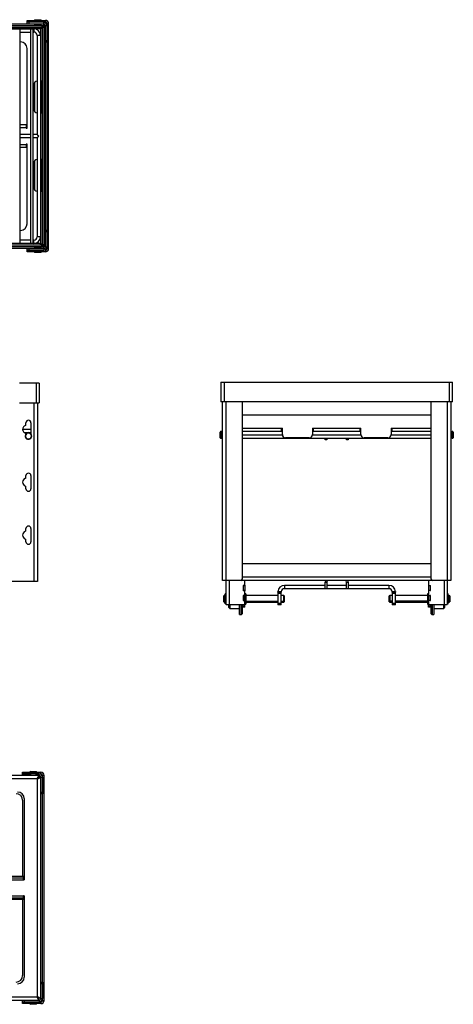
# Model space of a CAD drawing. Header units: millimetres. Extents: x -1195 to 1220, y -815 to 1076.
# Tile 4 of 4: x 388 to 1220, y -815 to 1076. Entities that reach past the tile are written whole.
import ezdxf

# ---------------------------------------------------------------- set-up
doc = ezdxf.new("R2010")
doc.units = ezdxf.units.MM

msp = doc.modelspace()

# ---------------------------------------------------------------- linework, layer by layer
at = {"color": 7, "linetype": 'Continuous', "lineweight": 25}
for p, q in [((-398, 1068.3), (433.9, 1068.3)), ((-394.2, 1065.1), (430.1, 1065.1)), ((-394.2, 1062), (430.1, 1062)), ((-380.4, 1065.2), (416.3, 1065.2)), ((402, 1071.7), (402, 1074.7)), ((402, 1074.7), (437.2, 1074.7)), ((402, 1071.7), (437.2, 1071.7)), ((433.9, 1071.3), (402, 1071.3)), ((402, 1068.3), (402, 1071.3)), ((405.2, 1074.7), (405.2, 1071.7)), ((405.2, 1071.3), (405.2, 1068.3)), ((417, 1076.1), (416.3, 1075.3)), ((417.1, 1076.1), (416.3, 1075.3)), ((416.3, 1075.3), (416.3, 1074.7)), ((429, 1075.3), (416.3, 1075.3)), ((416.3, 1075.3), (416.3, 1074.7)), ((417, 1066.5), (416.3, 1065.8)), ((417.1, 1066.5), (416.3, 1065.8)), ((416.3, 1065.8), (416.3, 1065.1)), ((429, 1065.8), (416.3, 1065.8)), ((416.3, 1065.8), (416.3, 1065.1)), ((417, 1076.1), (428.2, 1076.1)), ((417, 1066.5), (428.2, 1066.5)), ((418.7, 1071.7), (418.7, 1071.3)), ((418.7, 1071.7), (418.7, 1071.3)), ((418.7, 1068.3), (418.7, 1066.5)), ((418.7, 1068.3), (418.7, 1066.5)), ((426.6, 1071.3), (426.6, 1071.7)), ((426.6, 1066.5), (426.6, 1068.3)), ((429, 1075.3), (428.2, 1076.1)), ((429, 1065.8), (428.2, 1066.5)), ((429, 1074.7), (429, 1075.3)), ((429, 1065.1), (429, 1065.8)), ((429, 1065.2), (433.3, 1065.2)), ((429, 1059.5), (429, 1060.9)), ((430.1, 1065.1), (430.1, 1062)), ((430.8, 1061.3), (430.8, 643.4)), ((433.9, 1061.3), (430.8, 1061.3)), ((433.3, 1068.3), (433.3, 1065.2)), ((433.9, 1068.3), (433.9, 1071.3)), ((433.9, 1061.3), (433.9, 643.4)), ((434, 1064.5), (434, 640.2)), ((437, 1064.5), (434, 1064.5)), ((437, 1065.1), (440.1, 1065.1)), ((437, 1065.1), (437, 639.6)), ((437.2, 1071.7), (437.2, 1074.7)), ((440.1, 1065.1), (440.1, 1033.2)), ((440.4, 1068.5), (443.4, 1068.5)), ((440.4, 636.2), (440.4, 1068.5)), ((443.4, 636.2), (443.4, 1068.5)), ((-391, 1058.9), (426.9, 1058.9)), ((-378.9, 1058.7), (414.8, 1058.7)), ((388.6, 646), (388.6, 1058.7)), ((388.6, 1052.4), (409.3, 1052.4)), ((409.3, 646), (409.3, 1058.7)), ((414, 646), (414, 1058.7)), ((414, 1052.4), (414.8, 1052.4)), ((414.8, 1058.7), (414.8, 1052.4)), ((427.5, 1046), (421.2, 1046)), ((421.2, 1046), (421.2, 855.5)), ((427.5, 1046), (427.5, 658.7)), ((427.7, 1058.2), (427.7, 958.2)), ((389.4, 1033.3), (388.6, 1033.3)), ((437, 1036.4), (440.1, 1036.4)), ((440.1, 1033.2), (437, 1033.2)), ((402.1, 867.6), (402.1, 1020.6)), ((414.8, 951.8), (414.8, 903.7)), ((416.3, 955.9), (416.3, 899.7)), ((416.3, 955.9), (416.3, 899.7)), ((430.8, 958.2), (427.5, 958.2)), ((429, 897.4), (429, 958.2)), ((427.5, 897.4), (430.8, 897.4)), ((427.7, 897.4), (427.7, 807.4)), ((402.1, 874.3), (388.6, 874.3)), ((400.6, 874.3), (400.6, 867.6)), ((402.1, 868.1), (388.6, 868.1)), ((409.3, 855.5), (388.6, 855.5)), ((400.6, 867.6), (402.1, 867.6)), ((421.2, 855.5), (414, 855.5)), ((409.3, 849.2), (388.6, 849.2)), ((388.6, 836.6), (402.1, 836.6)), ((402.1, 837.1), (400.6, 837.1)), ((400.6, 837.1), (400.6, 830.4)), ((402.1, 684.1), (402.1, 837.1)), ((421.2, 849.2), (414, 849.2)), ((421.2, 849.2), (421.2, 658.7)), ((402.1, 830.4), (388.6, 830.4)), ((414.8, 801), (414.8, 752.9)), ((416.3, 805.1), (416.3, 748.9)), ((416.3, 805.1), (416.3, 748.9)), ((430.8, 807.4), (427.5, 807.4)), ((429, 746.6), (429, 807.4)), ((427.5, 746.6), (430.8, 746.6)), ((427.7, 746.6), (427.7, 646.6)), ((388.6, 671.4), (389.4, 671.4)), ((437, 671.5), (440.1, 671.5)), ((440.1, 668.3), (437, 668.3)), ((440.1, 671.5), (440.1, 639.6)), ((426.9, 645.9), (-391, 645.9)), ((414.8, 646), (-378.9, 646)), ((409.3, 652.3), (388.6, 652.3)), ((414.8, 652.3), (414, 652.3)), ((414.8, 646), (414.8, 652.3)), ((427.5, 658.7), (421.2, 658.7)), ((429, 643.8), (429, 645.2)), ((433.9, 643.4), (430.8, 643.4)), ((433.9, 636.5), (-398, 636.5)), ((430.1, 642.7), (-394.2, 642.7)), ((430.1, 639.6), (-394.2, 639.6)), ((416.3, 639.5), (-380.4, 639.5)), ((402, 633.4), (402, 636.5)), ((402, 633.4), (433.9, 633.4)), ((402, 630), (402, 633)), ((437.2, 633), (402, 633)), ((437.2, 630), (402, 630)), ((405.2, 636.5), (405.2, 633.4)), ((405.2, 633), (405.2, 630)), ((416.3, 639.6), (416.3, 638.9)), ((416.3, 639.6), (416.3, 638.9)), ((416.3, 638.9), (417, 638.2)), ((416.3, 638.9), (429, 638.9)), ((417.1, 638.2), (416.3, 638.9)), ((416.3, 630), (416.3, 629.4)), ((416.3, 630), (416.3, 629.4)), ((416.3, 629.4), (417, 628.7)), ((416.3, 629.4), (429, 629.4)), ((417.1, 628.7), (416.3, 629.4)), ((428.2, 638.2), (417, 638.2)), ((428.2, 628.7), (417, 628.7)), ((418.7, 638.2), (418.7, 636.5)), ((418.7, 638.2), (418.7, 636.5)), ((418.7, 633.4), (418.7, 633)), ((418.7, 633.4), (418.7, 633)), ((426.6, 636.5), (426.6, 638.2)), ((426.6, 633), (426.6, 633.4)), ((428.2, 638.2), (429, 638.9)), ((428.2, 628.7), (429, 629.4)), ((429, 638.9), (429, 639.6)), ((433.3, 639.5), (429, 639.5)), ((429, 629.4), (429, 630)), ((430.1, 639.6), (430.1, 642.7)), ((433.3, 636.5), (433.3, 639.5)), ((433.9, 636.5), (433.9, 633.4)), ((437, 640.2), (434, 640.2)), ((437, 639.6), (440.1, 639.6)), ((437.2, 633), (437.2, 630)), ((440.4, 636.2), (443.4, 636.2)), ((773.8, 380), (1218.5, 380)), ((773.8, 380), (773.8, 341.9)), ((780, 380), (780, 341.9)), ((1212.3, 341.9), (1212.3, 380)), ((1218.5, 341.9), (1218.5, 380)), ((425.4, 378), (387.2, 378)), ((419.2, 378), (419.2, 339.9)), ((425.4, 378), (425.4, 339.9)), ((1218.5, 341.9), (773.8, 341.9)), ((777.2, -1), (777.2, 341.9)), ((783.4, 341.9), (783.4, -1)), ((815.3, 2.2), (815.3, 341.9)), ((1177, 341.9), (1177, 2.2)), ((1208.9, -1), (1208.9, 341.9)), ((1215.1, 341.9), (1215.1, -1)), ((387.2, 339.9), (425.4, 339.9)), ((415.9, -3), (415.9, 339.9)), ((422.1, 339.9), (422.1, -3)), ((1177, 316.5), (815.3, 316.5)), ((409.4, 288.9), (393.6, 288.9)), ((399.9, 298), (399.9, 301.8)), ((409.4, 301.8), (409.4, 280.6)), ((773.2, 284.8), (772.4, 284)), ((772.4, 272.8), (772.4, 284)), ((774.9, 284.8), (773.2, 284.8)), ((773.2, 284.8), (773.2, 272.1)), ((775.6, 284), (774.9, 284.8)), ((774.9, 272.1), (774.9, 284.8)), ((775.6, 284), (775.6, 272.8)), ((891.9, 291), (815.3, 291)), ((891.9, 284.8), (815.3, 284.8)), ((890.4, 291.5), (891.9, 291.5)), ((890.4, 284.8), (890.4, 291.5)), ((890.4, 287.8), (891.9, 287.8)), ((891.9, 278.9), (891.9, 291.5)), ((949.6, 291.5), (951.1, 291.5)), ((949.6, 291.5), (949.6, 278.9)), ((1042.7, 291), (949.6, 291)), ((949.6, 287.8), (951.1, 287.8)), ((1042.7, 284.8), (949.6, 284.8)), ((951.1, 291.5), (951.1, 284.8)), ((1041.2, 291.5), (1042.7, 291.5)), ((1041.2, 284.8), (1041.2, 291.5)), ((1041.2, 287.8), (1042.7, 287.8)), ((1042.7, 278.9), (1042.7, 291.5)), ((1100.4, 291.5), (1101.9, 291.5)), ((1100.4, 291.5), (1100.4, 278.9)), ((1177, 291), (1100.4, 291)), ((1100.4, 287.8), (1101.9, 287.8)), ((1177, 284.8), (1100.4, 284.8)), ((1101.9, 291.5), (1101.9, 284.8)), ((1217.5, 284.8), (1216.7, 284)), ((1216.7, 272.8), (1216.7, 284)), ((1219.1, 284.8), (1217.5, 284.8)), ((1217.5, 284.8), (1217.5, 272.1)), ((1219.9, 284), (1219.1, 284.8)), ((1219.1, 272.1), (1219.1, 284.8)), ((1219.9, 284), (1219.9, 272.8)), ((409.4, 282.7), (396.7, 282.7)), ((399.1, 276.6), (398.3, 276.7)), ((409, 282.7), (409.4, 282.8)), ((410.3, 276.1), (411, 276)), ((772.4, 278.1), (773.2, 278.1)), ((772.4, 272.8), (773.2, 272.1)), ((774.9, 278.1), (773.2, 278.1)), ((773.2, 272.1), (774.9, 272.1)), ((775.6, 278.1), (774.9, 278.1)), ((774.9, 272.1), (775.6, 272.8)), ((777.2, 282.4), (775.6, 282.4)), ((777.2, 278.2), (775.6, 278.2)), ((775.6, 274.4), (777.2, 274.4)), ((891.9, 278.1), (815.3, 278.1)), ((815.3, 272.1), (1177, 272.1)), ((943.3, 272.6), (898.2, 272.6)), ((1042.7, 278.1), (949.6, 278.1)), ((974.2, 268.7), (974.2, 272.1)), ((977.2, 268.7), (974.2, 268.7)), ((977.2, 272.1), (977.2, 268.7)), ((1015.1, 268.7), (1015.1, 272.1)), ((1018.1, 268.7), (1015.1, 268.7)), ((1018.1, 272.1), (1018.1, 268.7)), ((1094.1, 272.6), (1049, 272.6)), ((1177, 278.1), (1100.4, 278.1)), ((1216.7, 282.4), (1215.1, 282.4)), ((1216.7, 278.2), (1215.1, 278.2)), ((1215.1, 274.4), (1216.7, 274.4)), ((1216.7, 278.1), (1217.5, 278.1)), ((1216.7, 272.8), (1217.5, 272.1)), ((1219.1, 278.1), (1217.5, 278.1)), ((1217.5, 272.1), (1219.1, 272.1)), ((1219.9, 278.1), (1219.1, 278.1)), ((1219.1, 272.1), (1219.9, 272.8)), ((399.9, 196.4), (399.9, 200.2)), ((409.4, 200.2), (409.4, 174.8)), ((399.9, 174.8), (399.9, 178.5)), ((399.9, 94.8), (399.9, 98.6)), ((409.4, 98.6), (409.4, 73.2)), ((399.9, 73.2), (399.9, 76.9)), ((1177, 30.7), (815.3, 30.7)), ((1177, 5.2), (815.3, 5.2)), ((422.1, -3), (-422.1, -3)), ((1215.1, -1), (777.2, -1)), ((818.5, -1.5), (784, -1.5)), ((784, -47.6), (784, -1.5)), ((790.2, -47.6), (790.2, -1.5)), ((819.3, -10.8), (816.9, -10.8)), ((816.9, -10.8), (816.9, -20.8)), ((816.9, -11), (819.9, -11)), ((819.9, -11.8), (816.9, -11.8)), ((819.9, -10.4), (819.9, -21.2)), ((820.1, -10), (820.1, -3.1)), ((896, -10.7), (896, -17)), ((974.2, -10.7), (896, -10.7)), ((1096.3, -17), (896, -17)), ((977.2, -4.2), (974.2, -4.2)), ((974.2, -17), (974.2, -4.2)), ((974.2, -4.3), (977.2, -4.3)), ((977.2, -4.2), (977.2, -17)), ((1015.1, -10.7), (977.2, -10.7)), ((1015.1, -4.2), (1018.1, -4.2)), ((1015.1, -17), (1015.1, -4.2)), ((1015.1, -4.3), (1018.1, -4.3)), ((1018.1, -4.2), (1018.1, -17)), ((1096.3, -10.7), (1018.1, -10.7)), ((1096.3, -10.7), (1096.3, -17)), ((1172.2, -3.1), (1172.2, -10)), ((1172.4, -10.4), (1172.4, -21.2)), ((1172.4, -11), (1175.4, -11)), ((1175.4, -11.8), (1172.4, -11.8)), ((1173, -10.8), (1175.4, -10.8)), ((1208.3, -1.5), (1173.8, -1.5)), ((1175.4, -10.8), (1175.4, -20.8)), ((1202.1, -1.5), (1202.1, -47.6)), ((1208.3, -1.5), (1208.3, -47.6)), ((780.1, -30.1), (779.3, -30.9)), ((779.3, -42), (779.3, -30.9)), ((782, -30.1), (780.1, -30.1)), ((780.1, -30.1), (780.1, -42.8)), ((782.9, -27), (782, -27)), ((782, -45.8), (782, -27)), ((782, -27.9), (782.9, -27.9)), ((782.9, -45.8), (782.9, -27)), ((783, -30.5), (782.9, -30.5)), ((783, -32.3), (782.9, -32.3)), ((784, -30.1), (783, -30.1)), ((783, -42.8), (783, -30.1)), ((816.5, -30.1), (820.1, -30.1)), ((816.9, -19.8), (819.9, -19.8)), ((819.9, -20.6), (816.9, -20.6)), ((816.9, -20.8), (819.3, -20.8)), ((819.3, -29.8), (816.9, -29.8)), ((816.9, -29.8), (816.9, -39.9)), ((819.9, -30.9), (816.9, -30.9)), ((819.9, -29.5), (819.9, -40.2)), ((820.1, -29), (820.1, -21.6)), ((820.1, -46), (820.1, -30.1)), ((821.1, -30.5), (820.1, -30.5)), ((821.1, -32.3), (820.1, -32.3)), ((821.9, -27), (821.1, -27)), ((821.1, -27), (821.1, -46.5)), ((821.9, -29.7), (821.1, -29.7)), ((821.1, -37.5), (821.9, -37.5)), ((821.9, -37.7), (821.1, -37.7)), ((821.9, -27), (821.9, -46.5)), ((883.3, -30.1), (821.9, -30.1)), ((883.3, -22.7), (889.7, -22.7)), ((883.3, -23.4), (883.3, -48)), ((883.3, -23.4), (889.6, -23.4)), ((889.6, -26.5), (883.3, -26.5)), ((889.6, -48), (889.6, -23.4)), ((894.4, -30.1), (889.6, -30.1)), ((895.2, -30.9), (894.4, -30.1)), ((894.4, -42.8), (894.4, -30.1)), ((895.2, -30.9), (895.2, -42)), ((1097.9, -30.1), (1097.1, -30.9)), ((1097.1, -42), (1097.1, -30.9)), ((1102.7, -30.1), (1097.9, -30.1)), ((1097.9, -30.1), (1097.9, -42.8)), ((1102.6, -22.7), (1109, -22.7)), ((1102.7, -23.4), (1109, -23.4)), ((1102.7, -23.4), (1102.7, -48)), ((1109, -26.5), (1102.7, -26.5)), ((1109, -48), (1109, -23.4)), ((1170.4, -30.1), (1109, -30.1)), ((1171.2, -27), (1170.4, -27)), ((1170.4, -27), (1170.4, -46.5)), ((1171.2, -29.7), (1170.4, -29.7)), ((1170.4, -37.5), (1171.2, -37.5)), ((1171.2, -37.7), (1170.4, -37.7)), ((1171.2, -27), (1171.2, -46.5)), ((1172.2, -30.5), (1171.2, -30.5)), ((1171.2, -32.3), (1172.2, -32.3)), ((1172.2, -21.6), (1172.2, -29)), ((1172.2, -30.1), (1175.9, -30.1)), ((1172.2, -30.1), (1172.2, -40.6)), ((1172.4, -19.8), (1175.4, -19.8)), ((1175.4, -20.6), (1172.4, -20.6)), ((1172.4, -29.5), (1172.4, -40.2)), ((1175.4, -30.9), (1172.4, -30.9)), ((1175.4, -20.8), (1173, -20.8)), ((1173, -29.8), (1175.4, -29.8)), ((1175.4, -29.8), (1175.4, -39.9)), ((1209.3, -30.1), (1208.3, -30.1)), ((1209.3, -30.1), (1209.3, -42.8)), ((1209.4, -30.5), (1209.3, -30.5)), ((1209.3, -32.3), (1209.4, -32.3)), ((1210.3, -27), (1209.4, -27)), ((1209.4, -45.8), (1209.4, -27)), ((1209.4, -27.9), (1210.3, -27.9)), ((1210.3, -45.8), (1210.3, -27)), ((1212.2, -30.1), (1210.3, -30.1)), ((1213, -30.9), (1212.2, -30.1)), ((1212.2, -42.8), (1212.2, -30.1)), ((1213, -30.9), (1213, -42)), ((779.3, -40.4), (780.1, -41)), ((779.3, -42), (780.1, -42.8)), ((780.1, -41), (782, -41)), ((780.1, -42.8), (782, -42.8)), ((782, -45.8), (782.9, -45.8)), ((782.9, -42.4), (783, -42.4)), ((783, -41), (784, -41)), ((783, -42.8), (784, -42.8)), ((784, -47.6), (818.5, -47.6)), ((789.3, -53.3), (789.3, -47.6)), ((789.3, -53.3), (790.8, -54.8)), ((790.8, -47.6), (790.8, -54.8)), ((790.8, -54.8), (809.6, -54.8)), ((809.6, -66.6), (809.6, -47.6)), ((813.1, -66.6), (813.1, -47.6)), ((814.7, -47.6), (814.7, -65.1)), ((816.9, -38.8), (819.9, -38.8)), ((819.9, -39.6), (816.9, -39.6)), ((816.9, -39.9), (819.3, -39.9)), ((816.9, -52.3), (816.9, -47.6)), ((816.9, -50.7), (819.9, -50.7)), ((819.9, -52.3), (816.9, -52.3)), ((819.9, -52.3), (819.9, -46.6)), ((820.1, -42.4), (821.1, -42.4)), ((821.1, -40), (821.9, -40)), ((821.9, -40.5), (821.1, -40.5)), ((821.1, -42.9), (821.9, -42.9)), ((821.1, -43.1), (821.9, -43.1)), ((821.1, -43.3), (821.9, -43.3)), ((821.9, -44), (821.1, -44)), ((821.1, -46.4), (821.9, -46.4)), ((821.1, -46.5), (821.9, -46.5)), ((821.9, -41), (883.3, -41)), ((821.9, -42.8), (883.3, -42.8)), ((883.3, -44.8), (889.6, -44.8)), ((889.6, -48), (883.3, -48)), ((889.6, -41), (894.4, -41)), ((889.6, -42.8), (894.4, -42.8)), ((895.2, -40.4), (894.4, -41)), ((894.4, -42.8), (895.2, -42)), ((1097.1, -40.4), (1097.9, -41)), ((1097.1, -42), (1097.9, -42.8)), ((1102.7, -41), (1097.9, -41)), ((1097.9, -42.8), (1102.7, -42.8)), ((1102.7, -44.8), (1109, -44.8)), ((1109, -48), (1102.7, -48)), ((1170.4, -41), (1109, -41)), ((1109, -42.8), (1170.4, -42.8)), ((1170.4, -40), (1171.2, -40)), ((1171.2, -40.5), (1170.4, -40.5)), ((1170.4, -42.9), (1171.2, -42.9)), ((1170.4, -43.1), (1171.2, -43.1)), ((1170.4, -43.3), (1171.2, -43.3)), ((1171.2, -44), (1170.4, -44)), ((1170.4, -46.4), (1171.2, -46.4)), ((1170.4, -46.5), (1171.2, -46.5)), ((1171.2, -42.4), (1172.2, -42.4)), ((1172.2, -40.7), (1172.2, -46)), ((1172.4, -38.8), (1175.4, -38.8)), ((1175.4, -39.6), (1172.4, -39.6)), ((1172.4, -52.3), (1172.4, -46.6)), ((1172.4, -50.7), (1175.4, -50.7)), ((1175.4, -52.3), (1172.4, -52.3)), ((1175.4, -39.9), (1173, -39.9)), ((1173.8, -47.6), (1208.3, -47.6)), ((1175.4, -52.3), (1175.4, -47.6)), ((1177.6, -65.1), (1177.6, -47.6)), ((1179.2, -47.6), (1179.2, -66.6)), ((1182.7, -47.6), (1182.7, -66.6)), ((1182.7, -54.8), (1201.5, -54.8)), ((1201.5, -54.8), (1201.5, -47.6)), ((1201.5, -54.8), (1203, -53.3)), ((1203, -47.6), (1203, -53.3)), ((1209.3, -41), (1208.3, -41)), ((1208.3, -42.8), (1209.3, -42.8)), ((1209.3, -42.4), (1209.4, -42.4)), ((1209.4, -45.8), (1210.3, -45.8)), ((1212.2, -41), (1210.3, -41)), ((1210.3, -42.8), (1212.2, -42.8)), ((1213, -40.4), (1212.2, -41)), ((1212.2, -42.8), (1213, -42)), ((809.6, -66.6), (813.1, -66.6)), ((813.1, -66.6), (814.7, -65.1)), ((1177.6, -65.1), (1179.2, -66.6)), ((1179.2, -66.6), (1182.7, -66.6)), ((425.2, -375.8), (307.7, -375.8)), ((393.3, -369.4), (407.6, -369.4)), ((393.3, -372.4), (393.3, -369.4)), ((393.3, -372.4), (410, -372.4)), ((425.2, -372.8), (393.3, -372.8)), ((393.3, -375.8), (393.3, -372.8)), ((396.5, -369.4), (396.5, -372.4)), ((396.5, -372.8), (396.5, -375.8)), ((408.4, -368), (407.6, -368.8)), ((407.6, -368.8), (407.6, -370.4)), ((420.3, -368.8), (407.6, -368.8)), ((407.6, -370.4), (408.4, -371.2)), ((407.6, -370.4), (420.3, -370.4)), ((408.4, -368), (419.6, -368)), ((419.6, -371.2), (408.4, -371.2)), ((410, -371.2), (410, -372.8)), ((417.9, -372.8), (417.9, -371.2)), ((418, -372.8), (418, -371.2)), ((418, -372.4), (428.5, -372.4)), ((420.3, -368.8), (419.6, -368)), ((419.6, -368), (420.3, -368.8)), ((419.6, -371.2), (420.3, -370.4)), ((419.6, -371.2), (420.3, -370.4)), ((420.3, -370.4), (420.3, -368.8)), ((420.3, -370.4), (420.3, -368.8)), ((420.3, -369.4), (428.5, -369.4)), ((424.6, -375.8), (424.6, -378.9)), ((425.2, -375.8), (425.2, -372.8)), ((428.5, -372.4), (428.5, -369.4)), ((431.7, -375.6), (434.7, -375.6)), ((431.7, -807.9), (431.7, -375.6)), ((434.7, -807.9), (434.7, -375.6)), ((421.5, -382.1), (338.4, -382.1)), ((422.2, -800.7), (422.2, -382.8)), ((428.4, -379.6), (425.3, -379.6)), ((428.4, -379), (431.4, -379)), ((428.4, -804.5), (428.4, -379)), ((431.4, -379), (431.4, -410.9)), ((428.4, -407.7), (431.4, -407.7)), ((431.4, -410.9), (428.4, -410.9)), ((393.5, -423.5), (393.5, -569.8)), ((396.6, -420.3), (396.6, -576.5)), ((395.1, -569.8), (-376.5, -569.8)), ((395.1, -572.8), (-376.5, -572.8)), ((301.4, -576), (395.1, -576)), ((395.1, -576.5), (395.1, -569.8)), ((395.1, -576.5), (396.6, -576.5)), ((-376.5, -610.7), (395.1, -610.7)), ((-376.5, -613.7), (395.1, -613.7)), ((395.1, -607.5), (301.4, -607.5)), ((393.5, -613.7), (393.5, -760)), ((395.1, -613.7), (395.1, -607)), ((396.6, -607), (395.1, -607)), ((396.6, -607), (396.6, -763.2)), ((428.4, -772.6), (431.4, -772.6)), ((431.4, -772.6), (431.4, -804.5)), ((431.4, -775.8), (428.4, -775.8)), ((307.7, -807.6), (425.2, -807.6)), ((338.4, -801.4), (421.5, -801.4)), ((393.3, -810.7), (393.3, -807.6)), ((393.3, -810.7), (425.2, -810.7)), ((393.3, -814.1), (393.3, -811.1)), ((410, -811.1), (393.3, -811.1)), ((396.5, -807.6), (396.5, -810.7)), ((396.5, -811.1), (396.5, -814.1)), ((408.4, -812.3), (407.6, -813)), ((407.6, -813), (407.6, -814.7)), ((420.3, -813), (407.6, -813)), ((408.4, -812.3), (419.6, -812.3)), ((410, -810.7), (410, -812.3)), ((417.9, -812.3), (417.9, -810.7)), ((418, -812.3), (418, -810.7)), ((428.5, -811.1), (418, -811.1)), ((420.3, -813), (419.6, -812.3)), ((419.6, -812.3), (420.3, -813)), ((420.3, -814.7), (420.3, -813)), ((420.3, -814.7), (420.3, -813)), ((424.6, -807.6), (424.6, -804.6)), ((425.2, -807.6), (425.2, -810.7)), ((428.4, -803.9), (425.3, -803.9)), ((428.4, -804.5), (431.4, -804.5)), ((428.5, -811.1), (428.5, -814.1)), ((431.7, -807.9), (434.7, -807.9)), ((407.6, -814.1), (393.3, -814.1)), ((407.6, -814.7), (408.4, -815.4)), ((407.6, -814.7), (420.3, -814.7)), ((419.6, -815.4), (408.4, -815.4)), ((419.6, -815.4), (420.3, -814.7)), ((419.6, -815.4), (420.3, -814.7)), ((428.5, -814.1), (420.3, -814.1))]:
    msp.add_line(p, q, dxfattribs=at)
at = {"color": 7, "linetype": 'Continuous', "lineweight": 25, "flags": 128}
for points in [[(819.5, -1.9), (819.5, -1.8), (819.1, -1)], [(1173.2, -1), (1172.8, -1.8), (1172.8, -1.9)]]:
    msp.add_lwpolyline(points, dxfattribs=at)
at = {"color": 7, "linetype": 'Continuous', "lineweight": 25}
for centre, radius, start, end in [((430.5, 1061.7), 0.5, 135, 315), ((433.9, 1065.1), 6.22, 0, 90), ((433.9, 1065.1), 3.17, 0, 90), ((437.2, 1068.5), 6.22, 0, 90), ((437.2, 1068.5), 3.18, 0, 90), ((414.8, 1046), 12.7, 0, 90), ((414.8, 1046), 6.35, 0, 90), ((427.3, 1058.5), 0.5, 135, 315), ((389.4, 1020.6), 12.7, 0, 90), ((421.2, 951.8), 6.35, 90, 180), ((421.2, 903.7), 6.35, 180, 270), ((421.2, 801), 6.35, 90, 180), ((421.2, 752.9), 6.35, 180, 270), ((389.4, 684.1), 12.7, 270, 0), ((414.8, 658.7), 6.35, 270, 0), ((414.8, 658.7), 12.7, 270, 0), ((427.3, 646.2), 0.5, 45, 225), ((430.5, 643), 0.5, 90, 225), ((433.9, 639.6), 6.22, 270, 0), ((433.9, 639.6), 3.18, 270, 0), ((437.2, 636.2), 6.22, 270, 0), ((437.2, 636.2), 3.18, 270, 0), ((404.7, 301.8), 4.76, 0, 180), ((401.5, 289.1), 7.94, 109.1995, 250.8005), ((398.4, 298), 1.52, 289.1995, 360), ((404.7, 276.4), 6.35, 357.0283, 177.0283), ((404.7, 276.4), 6.35, 177.0283, 357.0283), ((398.4, 280.1), 1.52, 14.4433, 70.8005), ((404.7, 276.4), 5.59, 357.0283, 177.0283), ((404.7, 276.4), 5.59, 177.0283, 357.0283), ((898.2, 278.9), 6.35, 180, 270), ((943.3, 278.9), 6.35, 270, 0), ((1049, 278.9), 6.35, 180, 270), ((1094.1, 278.9), 6.35, 270, 0), ((401.5, 187.5), 7.94, 109.1995, 250.8005), ((398.4, 196.4), 1.52, 289.1995, 0), ((404.7, 200.2), 4.76, 0, 180), ((398.4, 178.5), 1.52, 0, 70.8005), ((404.7, 174.8), 4.76, 180, 0), ((398.4, 94.8), 1.52, 289.1995, 360), ((404.7, 98.6), 4.76, 0, 180), ((401.5, 85.9), 7.94, 109.1995, 250.8005), ((398.4, 76.9), 1.52, 0, 70.8005), ((404.7, 73.2), 4.76, 180, 0), ((812.1, 2.2), 3.17, 270, 0), ((1180.2, 2.2), 3.18, 180, 270), ((813.7, -4.2), 3.18, 57.1401, 90), ((816.9, -11.3), 0.508, 90, 270), ((818.5, -3.1), 1.59, 0, 90), ((819.3, -10), 0.794, 270, 0), ((896, -23.4), 12.7, 90, 177.134), ((896, -23.4), 6.35, 90, 174.2608), ((980.4, -4.2), 6.22, 149.3226, 180), ((980.4, -4.2), 3.17, 90, 180), ((1011.9, -4.2), 3.17, 0, 90), ((1011.9, -4.2), 6.22, 0, 30.6774), ((1096.3, -23.4), 12.7, 2.866, 90), ((1096.3, -23.4), 6.35, 5.7392, 90), ((1173.8, -3.1), 1.59, 90, 180), ((1173, -10), 0.794, 180, 270), ((1175.4, -11.3), 0.508, 270, 90), ((1178.6, -4.2), 3.17, 90, 122.8599), ((816.9, -20.3), 0.508, 90, 270), ((816.9, -30.3), 0.508, 90, 270), ((819.3, -21.6), 0.794, 0, 90), ((819.3, -29), 0.794, 270, 0), ((1173, -21.6), 0.794, 90, 180), ((1173, -29), 0.794, 180, 270), ((1175.4, -20.3), 0.508, 270, 90), ((1175.4, -30.3), 0.508, 270, 90), ((816.9, -39.4), 0.508, 90, 270), ((818.5, -46), 1.59, 270, 0), ((819.3, -40.7), 0.794, 0, 90), ((1173, -40.7), 0.794, 90, 180), ((1173.8, -46), 1.59, 180, 270), ((1175.4, -39.4), 0.508, 270, 90), ((425.2, -379), 6.22, 0, 90), ((425.2, -379), 3.17, 0, 90), ((428.5, -375.6), 6.22, 0, 90), ((428.5, -375.6), 3.18, 0, 90), ((421.8, -382.4), 0.5, 135, 315), ((380.8, -423.5), 12.7, 0, 90), ((383.9, -420.3), 12.7, 0, 90), ((380.8, -760), 12.7, 270, 0), ((383.9, -763.2), 12.7, 270, 0), ((421.8, -801.1), 0.5, 45, 225), ((425.2, -804.5), 6.22, 270, 0), ((425.2, -804.5), 3.18, 270, 0), ((428.5, -807.9), 3.18, 270, 0), ((428.5, -807.9), 6.22, 270, 0)]:
    msp.add_arc(centre, radius, start, end, dxfattribs=at)
for points, knots in [([(430.1, 1062), (430.1, 1062), (430, 1062), (429.6, 1061.5), (428.9, 1060.8), (428, 1059.9), (427.3, 1059.2), (426.9, 1058.9)], [0, 0, 0, 0, 0.146754, 0.316126, 0.510248, 0.757793, 1, 1, 1, 1]), ([(427.7, 1058.2), (428.1, 1058.6), (429, 1059.5), (430, 1060.5), (430.5, 1061), (430.8, 1061.3), (430.8, 1061.3), (430.8, 1061.3)], [0, 0, 0, 0, 0.31012, 0.616121, 0.758896, 0.886022, 1, 1, 1, 1]), ([(433.3, 1065.2), (433.3, 1065.2), (433.2, 1065.1), (432.9, 1064.8), (432.7, 1064.6), (432.1, 1064), (431.7, 1063.6), (430.9, 1062.8), (430.5, 1062.4), (430.1, 1062)], [0, 0, 0, 0, 0.25, 0.25, 0.5, 0.5, 0.75, 0.75, 1, 1, 1, 1]), ([(430.8, 1061.3), (431.2, 1061.7), (431.6, 1062.1), (432.4, 1062.9), (432.8, 1063.3), (433.4, 1063.9), (433.6, 1064.1), (433.9, 1064.4), (434, 1064.5), (434, 1064.5)], [0, 0, 0, 0, 0.25, 0.25, 0.5, 0.5, 0.75, 0.75, 1, 1, 1, 1]), ([(421.2, 855.5), (421.2, 855.5), (421.3, 855.5), (421.7, 855), (422.4, 854.3), (423.3, 853.4), (424, 852.7), (424.3, 852.4)], [0, 0, 0, 0, 0.146754, 0.316126, 0.510248, 0.757793, 1, 1, 1, 1]), ([(424.3, 852.4), (423.9, 851.9), (423, 851), (422, 850.1), (421.5, 849.5), (421.2, 849.2), (421.2, 849.2), (421.2, 849.2)], [0, 0, 0, 0, 0.31012, 0.616121, 0.758896, 0.886022, 1, 1, 1, 1]), ([(426.9, 645.9), (427.4, 645.4), (428.3, 644.5), (429.3, 643.5), (429.8, 643), (430.1, 642.7), (430.1, 642.7), (430.1, 642.7)], [0, 0, 0, 0, 0.31012, 0.616121, 0.758896, 0.886022, 1, 1, 1, 1]), ([(430.8, 643.4), (430.8, 643.4), (430.7, 643.5), (430.3, 643.9), (429.6, 644.6), (428.7, 645.5), (428, 646.2), (427.7, 646.6)], [0, 0, 0, 0, 0.146754, 0.316126, 0.510248, 0.757793, 1, 1, 1, 1]), ([(434, 640.2), (434, 640.2), (433.9, 640.3), (433.6, 640.6), (433.4, 640.8), (432.8, 641.5), (432.4, 641.8), (431.6, 642.6), (431.2, 643), (430.8, 643.4)], [0, 0, 0, 0, 0.25, 0.25, 0.5, 0.5, 0.75, 0.75, 1, 1, 1, 1]), ([(430.1, 642.7), (430.5, 642.3), (430.9, 641.9), (431.7, 641.1), (432.1, 640.8), (432.7, 640.1), (432.9, 639.9), (433.2, 639.6), (433.3, 639.5), (433.3, 639.5)], [0, 0, 0, 0, 0.25, 0.25, 0.5, 0.5, 0.75, 0.75, 1, 1, 1, 1]), ([(883.3, -23.4), (883.3, -23.3), (883.3, -23.3), (883.3, -23.2), (883.3, -23), (883.3, -22.8), (883.3, -22.7)], [0, 0, 0, 0, 0.250049, 0.499879, 0.749214, 1, 1, 1, 1]), ([(889.7, -22.7), (889.7, -22.8), (889.6, -23), (889.6, -23.2), (889.6, -23.3), (889.6, -23.3), (889.6, -23.4)], [0, 0, 0, 0, 0.250054, 0.499871, 0.749209, 1, 1, 1, 1]), ([(1102.7, -23.4), (1102.7, -23.3), (1102.7, -23.3), (1102.7, -23.2), (1102.7, -23), (1102.7, -22.8), (1102.6, -22.7)], [0, 0, 0, 0, 0.250056, 0.499886, 0.749201, 1, 1, 1, 1]), ([(1109, -22.7), (1109, -22.8), (1109, -23), (1109, -23.2), (1109, -23.3), (1109, -23.3), (1109, -23.4)], [0, 0, 0, 0, 0.25005, 0.499876, 0.749217, 1, 1, 1, 1]), ([(421.5, -382.1), (421.7, -381.7), (421.8, -381.3), (422.2, -380.5), (422.4, -380.1), (422.8, -379.4), (423, -379), (423.4, -378.3), (423.6, -378), (423.9, -377.3), (424, -377.1), (424.2, -376.6), (424.3, -376.4), (424.5, -376.1), (424.6, -376), (424.6, -375.9), (424.6, -375.8), (424.6, -375.8)], [0, 0, 0, 0, 0.125, 0.125, 0.25, 0.25, 0.375, 0.375, 0.5, 0.5, 0.625, 0.625, 0.75, 0.75, 0.875, 0.875, 1, 1, 1, 1]), ([(421.5, -382.1), (421.8, -381.7), (422.2, -381.3), (423, -380.5), (423.4, -380.1), (424, -379.5), (424.3, -379.3), (424.6, -378.9), (424.6, -378.9), (424.6, -378.9)], [0, 0, 0, 0, 0.25, 0.25, 0.5, 0.5, 0.75, 0.75, 1, 1, 1, 1]), ([(428.4, -379.6), (428.4, -379.6), (428.4, -379.6), (428.2, -379.7), (428.1, -379.7), (427.8, -379.9), (427.6, -380), (427.2, -380.2), (426.9, -380.4), (426.3, -380.7), (425.9, -380.8), (425.2, -381.2), (424.8, -381.4), (424.1, -381.8), (423.7, -382), (422.9, -382.4), (422.5, -382.6), (422.2, -382.8)], [0, 0, 0, 0, 0.125, 0.125, 0.25, 0.25, 0.375, 0.375, 0.5, 0.5, 0.625, 0.625, 0.75, 0.75, 0.875, 0.875, 1, 1, 1, 1]), ([(425.3, -379.6), (425.3, -379.6), (425.3, -379.7), (425, -380), (424.7, -380.2), (424.1, -380.8), (423.7, -381.2), (423, -382), (422.5, -382.4), (422.2, -382.8)], [0, 0, 0, 0, 0.25, 0.25, 0.5, 0.5, 0.75, 0.75, 1, 1, 1, 1]), ([(424.6, -807.6), (424.6, -807.6), (424.6, -807.6), (424.6, -807.5), (424.5, -807.3), (424.3, -807), (424.2, -806.8), (424, -806.4), (423.9, -806.1), (423.6, -805.5), (423.4, -805.2), (423, -804.5), (422.8, -804.1), (422.4, -803.3), (422.2, -802.9), (421.8, -802.2), (421.7, -801.8), (421.5, -801.4)], [0, 0, 0, 0, 0.125, 0.125, 0.25, 0.25, 0.375, 0.375, 0.5, 0.5, 0.625, 0.625, 0.75, 0.75, 0.875, 0.875, 1, 1, 1, 1]), ([(424.6, -804.6), (424.6, -804.6), (424.6, -804.5), (424.3, -804.2), (424, -804), (423.4, -803.3), (423, -803), (422.2, -802.2), (421.8, -801.8), (421.5, -801.4)], [0, 0, 0, 0, 0.25, 0.25, 0.5, 0.5, 0.75, 0.75, 1, 1, 1, 1]), ([(422.2, -800.7), (422.5, -800.9), (422.9, -801.1), (423.7, -801.5), (424.1, -801.7), (424.8, -802.1), (425.2, -802.3), (425.9, -802.6), (426.3, -802.8), (426.9, -803.1), (427.2, -803.2), (427.6, -803.5), (427.8, -803.6), (428.1, -803.7), (428.2, -803.8), (428.4, -803.9), (428.4, -803.9), (428.4, -803.9)], [0, 0, 0, 0, 0.125, 0.125, 0.25, 0.25, 0.375, 0.375, 0.5, 0.5, 0.625, 0.625, 0.75, 0.75, 0.875, 0.875, 1, 1, 1, 1]), ([(422.2, -800.7), (422.5, -801.1), (423, -801.5), (423.7, -802.3), (424.1, -802.6), (424.7, -803.3), (425, -803.5), (425.3, -803.8), (425.3, -803.9), (425.3, -803.9)], [0, 0, 0, 0, 0.25, 0.25, 0.5, 0.5, 0.75, 0.75, 1, 1, 1, 1])]:
    msp.add_open_spline(points, degree=3, knots=knots, dxfattribs=at)

doc.saveas('drawing.dxf')
